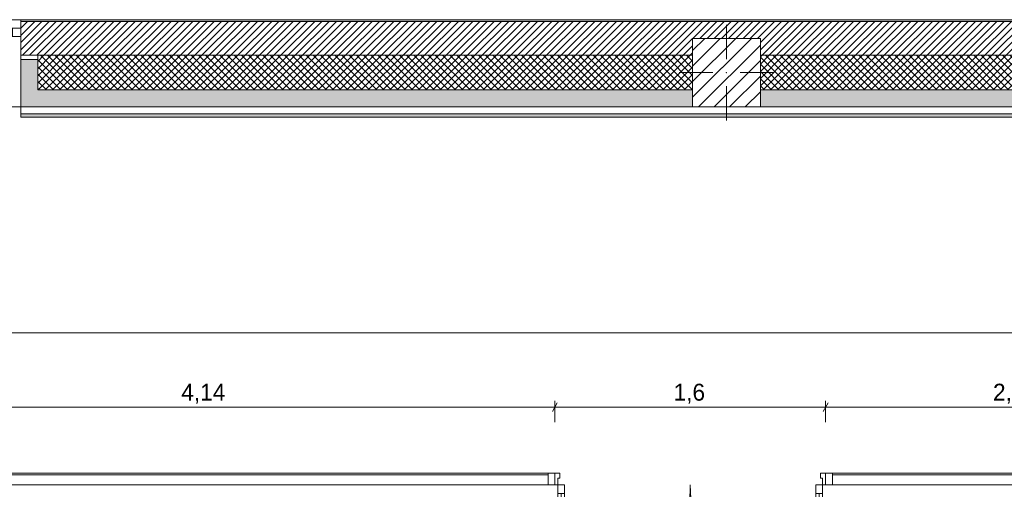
# Model space of a CAD drawing. Header units: millimetres. Extents: x -30280 to 19093, y -17460 to 4378.
# Tile 51 of 188: x -25886 to -20068, y 1605 to 4378. Entities that reach past the tile are written whole.
import ezdxf

# ---------------------------------------------------------------- set-up
doc = ezdxf.new("R2010")
doc.units = ezdxf.units.MM
doc.header["$MEASUREMENT"] = 0
doc.linetypes.add('Wipeout_Contour', pattern=[1000, 0, -1000])
for name, color, linetype in [('10_ESTR_Pilars', 7, 'Continuous'), ('12_FAÇ_Façana', 7, 'Continuous'), ('Nuevo_06_COT_Generals', 7, 'Continuous'), ('Nuevo_08_E_Envans secs', 7, 'Continuous'), ('Nuevo_Puertas Archicad', 7, 'Continuous'), ('Ventanas Archicad', 7, 'Continuous')]:
    doc.layers.add(name, color=color, linetype=linetype)
for name, color, linetype, lineweight in [('10_ESTR_Pilars_Pluma_Nº__20', 1, 'Continuous', 5), ('10_ESTR_Pilars_Pluma_Nº__28', 7, 'Continuous', 20), ('10_ESTR_Pilars_Pluma_Nº__42', 8, 'Continuous', 25), ('12_FAÇ_Façana_Pluma_Nº__2', 8, 'Continuous', 5), ('12_FAÇ_Façana_Pluma_Nº__7', 7, 'Continuous', 5), ('Nuevo_06_COT_Generals_Pluma_Nº__1', 7, 'Continuous', 5), ('Nuevo_08_E_Envans secs_Pluma_Nº__7', 7, 'Continuous', 5), ('Nuevo_Puertas Archicad_Pluma_Nº__1', 7, 'Continuous', 5), ('Nuevo_Ventanas Archicad_Pluma_Nº__1', 7, 'Continuous', 5), ('Ventanas Archicad_Pluma_Nº__7', 7, 'Continuous', 5)]:
    doc.layers.add(name, color=color, linetype=linetype, lineweight=lineweight)
for name, color, linetype, lineweight, true_color in [('12_FAÇ_Façana_Pluma_Nº__102', 7, 'Continuous', 5, 0xcccccc), ('12_FAÇ_Façana_Pluma_Nº__174', 7, 'Continuous', 13, 0xe4ad2c), ('12_FAÇ_Façana_Pluma_Nº__176', 7, 'Continuous', 15, 0x93a0c6), ('12_FAÇ_Façana_Pluma_Nº__43', 7, 'Continuous', 5, 0xa4a4a6), ('Nuevo_08_E_Envans secs_Pluma_Nº__176', 7, 'Continuous', 15, 0x93a0c6), ('Nuevo_Puertas Archicad_Pluma_Nº__3', 7, 'Continuous', 5, 0xa4a4a4), ('Nuevo_Ventanas Archicad_Pluma_Nº__103', 7, 'Continuous', 5, 0xa4a4a6), ('Ventanas Archicad_Pluma_Nº__23', 7, 'Continuous', 5, 0xa4a4a6), ('Ventanas Archicad_Pluma_Nº__3', 7, 'Continuous', 5, 0xa4a4a4), ('Ventanas Archicad_Pluma_Nº__43', 7, 'Continuous', 5, 0xa4a4a6)]:
    doc.layers.add(name, color=color, linetype=linetype, lineweight=lineweight, true_color=true_color)
doc.styles.add('Estilo_Generado_1', font='txt')
doc.dimstyles.new('Estilo_Generado__1', dxfattribs={"dimtxt": 100, "dimasz": 38, "dimexe": 0.18, "dimexo": 300, "dimgap": 0, "dimtad": 1, "dimtih": 1, "dimtoh": 1, "dimlfac": 0.001, "dimzin": 0, "dimdsep": 46, "dimtxsty": 'Estilo_Generado_1', "dimblk": 'ARROWHEAD_2', "dimblk1": 'ARROWHEAD_2', "dimblk2": 'ARROWHEAD_2', "dimcen": 0.09, "dimclrd": 7, "dimclre": 7, "dimclrt": 7, "dimadec": 0, "dimazin": 0, "dimtfac": 1, "dimtdec": 4, "dimtmove": 0, "dimatfit": 3, "dimfxl": 0, "dimtolj": 1, "dimtzin": 0, "dimarcsym": 0})
pattern_1 = [(45, (0, 0), (-21.213203, 21.213203), []), (135, (0, 0), (21.213203, 21.213203), [])]
pattern_2 = [(45, (0, 0), (-159.1, 159.1), []), (45, (-53.03, 53.03), (-159.1, 159.1), [])]
pattern_3 = [(0, (0, 0), (0, 779.4), [48.75, -401.25]), (0, (225, 389.7), (0, 779.4), [48.75, -401.25]), (60, (0, 0), (-675, 389.7), [48.75, -401.25]), (60, (450, 0), (-675, 389.7), [48.75, -401.25]), (120, (48.75, 0), (675, 389.7), [48.75, -401.25]), (120, (498.75, 0), (675, 389.7), [48.75, -401.25]), (0, (0, 75), (0, 150), [0, -150, 0, -225]), (45, (75, 75), (-106.066, 106.066), [0, -112.5, 0, -187.5])]

# ---------------------------------------------------------------- blocks, each defined once
blk = doc.blocks.new('Ventana Vertical Multi-Faja 27_4')
at = {"layer": 'Ventanas Archicad_Pluma_Nº__23', "color": 253, "linetype": 'Continuous', "lineweight": 5, "true_color": 0xa4a4a6}
for p, q in [((-600, 0), (-550, 0)), ((-550, 0), (-550, -50)), ((550, -50), (550, 0)), ((550, 0), (600, 0)), ((-550, -50), (-600, -50)), ((600, -50), (550, -50))]:
    blk.add_line(p, q, dxfattribs=at)
at = {"layer": 'Ventanas Archicad_Pluma_Nº__3', "color": 253, "linetype": 'Continuous', "lineweight": 5, "true_color": 0xa4a4a4}
for p, q in [((-600, 50), (600, 50)), ((-550, 0), (550, 0)), ((-550, -25), (550, -25)), ((550, -50), (-550, -50)), ((-600, -465), (600, -465))]:
    blk.add_line(p, q, dxfattribs=at)
at = {"layer": 'Ventanas Archicad_Pluma_Nº__43', "color": 253, "linetype": 'Continuous', "lineweight": 5, "true_color": 0xa4a4a6}
for p, q in [((-600, -160), (-600, -185)), ((600, -160), (600, -185))]:
    blk.add_line(p, q, dxfattribs=at)
at = {"layer": 'Ventanas Archicad_Pluma_Nº__7', "color": 7, "linetype": 'Continuous', "lineweight": 5}
for p, q in [((-600, 50), (-600, 40)), ((-600, 40), (-600, 0)), ((-600, 0), (-600, -50)), ((-600, 0), (-600, -50)), ((600, 50), (600, 40)), ((600, 40), (600, 0)), ((600, 0), (600, -50)), ((600, 0), (600, -50)), ((-600, -50), (-600, -160)), ((600, -50), (600, -160)), ((-600, -185), (-600, -365)), ((-600, -185), (-600, -365)), ((600, -185), (600, -365)), ((600, -185), (600, -365)), ((-600, -365), (-600, -465)), ((-600, -365), (-600, -465)), ((600, -365), (600, -465)), ((600, -365), (600, -465))]:
    blk.add_line(p, q, dxfattribs=at)
blk = doc.blocks.new('Muro_3_1', base_point=(11882.6, 4378.5))
at = {"layer": '12_FAÇ_Façana', "linetype": 'Continuous', "lineweight": 0, "true_color": 0x000000}
h = blk.add_hatch(dxfattribs=at)
h.set_pattern_fill('Yeso_0001', color=18, style=0, pattern_type=2)
h.set_pattern_definition([(0, (0, 0), (0, 75), [0, -75])])
h.paths.add_polyline_path([(-25879.1, 4168.5), (-25879.1, 4143.5), (-25779.1, 4143.5), (-25779.1, 4168.5)])
at = {"layer": '12_FAÇ_Façana_Pluma_Nº__102', "linetype": 'Continuous', "lineweight": 0, "true_color": 0xe5e5e5}
for points in [[(-25779.1, 3963.5), (-25779.1, 4143.5), (-25879.1, 4143.5), (-25879.1, 3863.5)], [(-25779.1, 3963.5), (-25879.1, 3863.5), (-21909.8, 3863.5), (-21909.8, 3963.5)], [(-21509.8, 3863.5), (-18909.8, 3863.5), (-18909.8, 3963.5), (-21509.8, 3963.5)]]:
    blk.add_hatch(color=254, dxfattribs=at).paths.add_polyline_path(points)
at = {"layer": '12_FAÇ_Façana_Pluma_Nº__174', "linetype": 'Continuous', "lineweight": 13, "true_color": 0xe4ad2c}
h = blk.add_hatch(dxfattribs=at)
h.set_pattern_fill('SATE_Aislamiento_0001', color=42, style=0, pattern_type=2)
h.set_pattern_definition(pattern_1)
h.paths.add_polyline_path([(-21909.8, 4168.5), (-25779.1, 4168.5), (-25779.1, 4143.5), (-25779.1, 3963.5), (-21909.8, 3963.5)])
h = blk.add_hatch(dxfattribs=at)
h.set_pattern_fill('SATE_Aislamiento_0001', color=42, style=0, pattern_type=2)
h.set_pattern_definition(pattern_1)
h.paths.add_polyline_path([(-21509.8, 3963.5), (-18909.8, 3963.5), (-18909.8, 4168.5), (-21509.8, 4168.5)])
at = {"layer": '12_FAÇ_Façana_Pluma_Nº__176', "linetype": 'Continuous', "lineweight": 0, "true_color": 0x495063}
blk.add_hatch(color=251, dxfattribs=at).paths.add_polyline_path([(-25879.1, 4368.5), (-1110.5, 4368.5), (-1110.5, 4378.5), (-25879.1, 4378.5)])
at = {"layer": '12_FAÇ_Façana_Pluma_Nº__2', "linetype": 'Continuous', "lineweight": 5}
h = blk.add_hatch(dxfattribs=at)
h.set_pattern_fill('Ceramic_0001', color=8, style=0, pattern_type=2)
h.set_pattern_definition([(45, (0, 0), (-21.213203, 21.213203), [])])
h.paths.add_polyline_path([(-1110.5, 4368.5), (-25879.1, 4368.5), (-25879.1, 4168.5), (-21909.8, 4168.5), (-21909.8, 4268), (-21509.8, 4268), (-21509.8, 4168.5), (-18909.8, 4168.5), (-18909.8, 4268), (-18509.8, 4268), (-18509.8, 4168.5), (-7400.5, 4168.5), (-7400.5, 4268), (-7000.5, 4268), (-7000.5, 4168.5), (-2000.5, 4168.5), (-2000.5, 4268), (-1600.5, 4268), (-1600.5, 4168.5), (-1110.5, 4168.5)])
at = {"layer": '12_FAÇ_Façana_Pluma_Nº__43', "color": 253, "linetype": 'Continuous', "lineweight": 5, "true_color": 0xa4a4a6}
for p, q in [((-25879.1, 4168.5), (-25879.1, 4143.5)), ((-25779.1, 4168.5), (-25879.1, 4168.5)), ((-25879.1, 4143.5), (-25779.1, 4143.5)), ((-25779.1, 4143.5), (-25779.1, 4168.5))]:
    blk.add_line(p, q, dxfattribs=at)
at = {"layer": '12_FAÇ_Façana_Pluma_Nº__7', "color": 7, "linetype": 'Continuous', "lineweight": 5}
for p, q in [((-25879.1, 4378.5), (-25879.1, 4368.5)), ((-1110.5, 4368.5), (-25879.1, 4368.5)), ((-25879.1, 4368.5), (-25879.1, 4328.5)), ((-25879.1, 4328.5), (-25879.1, 4278.5)), ((-25879.1, 4278.5), (-25879.1, 4168.5)), ((-25879.1, 4143.5), (-25879.1, 3963.5)), ((-25879.1, 4143.5), (-25879.1, 3963.5)), ((-21909.8, 4168.5), (-25779.1, 4168.5)), ((-25779.1, 3963.5), (-25779.1, 4143.5)), ((-18909.8, 4168.5), (-21509.8, 4168.5)), ((-25879.1, 3963.5), (-25879.1, 3863.5)), ((-25879.1, 3963.5), (-25879.1, 3863.5)), ((-25779.1, 3963.5), (-21909.8, 3963.5)), ((-21509.8, 3963.5), (-18909.8, 3963.5))]:
    blk.add_line(p, q, dxfattribs=at)
at = {"layer": '12_FAÇ_Façana_Pluma_Nº__7', "color": 7, "linetype": 'Continuous', "lineweight": 5, "flags": 128}
for points in [[(-1110.5, 4378.5), (-25879.1, 4378.5)], [(-25879.1, 3863.5), (-21909.8, 3863.5)], [(-21509.8, 3863.5), (-18909.8, 3863.5)]]:
    blk.add_lwpolyline(points, dxfattribs=at)
at = {"layer": 'Ventanas Archicad', "color": 253, "linetype": 'Continuous', "lineweight": 5, "true_color": 0xa4a4a6, "zscale": 1000}
blk.add_blockref('Ventana Vertical Multi-Faja 27_4', (-26479.1, 4328.5), dxfattribs=at)
blk = doc.blocks.new('Ventana Escaparate 27_7')
at = {"layer": 'Nuevo_Ventanas Archicad_Pluma_Nº__103', "linetype": 'Continuous', "lineweight": 5, "true_color": 0xa4a4a6}
h = blk.add_hatch(dxfattribs=at)
h.set_pattern_fill('Acero_0001', color=253, style=0, pattern_type=2)
h.set_pattern_definition(pattern_2)
h.paths.add_polyline_path([(-1026.5, 0), (-1026.5, -70), (-986.5, -70), (-986.5, 0)])
h = blk.add_hatch(dxfattribs=at)
h.set_pattern_fill('Acero_0001', color=253, style=0, pattern_type=2)
h.set_pattern_definition(pattern_2)
h.paths.add_polyline_path([(986.5, 0), (986.5, -70), (1026.5, -70), (1026.5, 0)])
at = {"layer": 'Nuevo_Ventanas Archicad_Pluma_Nº__1', "color": 7, "linetype": 'Continuous', "lineweight": 5}
for p, q in [((-1026.5, 0), (1026.5, 0)), ((-1026.5, 0), (1026.5, 0)), ((-1026.5, 0), (-1026.5, -70)), ((-986.5, 0), (-1026.5, 0)), ((-1026.5, -5), (-1026.5, 0)), ((-1026.5, -5), (-1026.5, 0)), ((-986.5, -70), (-986.5, 0)), ((986.5, 0), (986.5, -70)), ((1026.5, 0), (986.5, 0)), ((1026.5, -70), (1026.5, 0)), ((1026.5, -5), (1026.5, 0)), ((1026.5, -5), (1026.5, 0)), ((-1026.5, -65), (-1026.5, -5)), ((-1026.5, -65), (-1026.5, -5)), ((-986.5, -10), (986.5, -10)), ((1026.5, -65), (1026.5, -5)), ((1026.5, -65), (1026.5, -5)), ((-1026.5, -70), (-1026.5, -65)), ((-1026.5, -70), (-1026.5, -65)), ((-1026.5, -70), (1026.5, -70)), ((-1026.5, -70), (1026.5, -70)), ((-1026.5, -70), (-986.5, -70)), ((986.5, -70), (1026.5, -70)), ((1026.5, -70), (1026.5, -65)), ((1026.5, -70), (1026.5, -65))]:
    blk.add_line(p, q, dxfattribs=at)
blk = doc.blocks.new('Ventana Escaparate 27_8')
at = {"layer": 'Nuevo_Ventanas Archicad_Pluma_Nº__103', "linetype": 'Continuous', "lineweight": 5, "true_color": 0xa4a4a6}
h = blk.add_hatch(dxfattribs=at)
h.set_pattern_fill('Acero_0001', color=253, style=0, pattern_type=2)
h.set_pattern_definition(pattern_2)
h.paths.add_polyline_path([(-2069.7, 0), (-2069.7, -70), (-2029.7, -70), (-2029.7, 0)])
h = blk.add_hatch(dxfattribs=at)
h.set_pattern_fill('Acero_0001', color=253, style=0, pattern_type=2)
h.set_pattern_definition(pattern_2)
h.paths.add_polyline_path([(2029.7, 0), (2029.7, -70), (2069.7, -70), (2069.7, 0)])
at = {"layer": 'Nuevo_Ventanas Archicad_Pluma_Nº__1', "color": 7, "linetype": 'Continuous', "lineweight": 5}
for p, q in [((-2069.7, 0), (2069.7, 0)), ((-2069.7, 0), (2069.7, 0)), ((-2069.7, 0), (-2069.7, -70)), ((-2029.7, 0), (-2069.7, 0)), ((-2069.7, -5), (-2069.7, 0)), ((-2069.7, -5), (-2069.7, 0)), ((-2029.7, -70), (-2029.7, 0)), ((2029.7, 0), (2029.7, -70)), ((2069.7, 0), (2029.7, 0)), ((2069.7, -70), (2069.7, 0)), ((2069.7, -5), (2069.7, 0)), ((2069.7, -5), (2069.7, 0)), ((-2069.7, -65), (-2069.7, -5)), ((-2069.7, -65), (-2069.7, -5)), ((-2029.7, -10), (2029.7, -10)), ((2069.7, -65), (2069.7, -5)), ((2069.7, -65), (2069.7, -5)), ((-2069.7, -70), (-2069.7, -65)), ((-2069.7, -70), (-2069.7, -65)), ((-2069.7, -70), (2069.7, -70)), ((-2069.7, -70), (2069.7, -70)), ((-2069.7, -70), (-2029.7, -70)), ((2029.7, -70), (2069.7, -70)), ((2069.7, -70), (2069.7, -65)), ((2069.7, -70), (2069.7, -65))]:
    blk.add_line(p, q, dxfattribs=at)
blk = doc.blocks.new('Puerta Doble 27')
at = {"layer": 'Nuevo_Puertas Archicad', "linetype": 'Continuous', "lineweight": 0, "true_color": 0xffffff}
h = blk.add_hatch(dxfattribs=at)
h.set_pattern_fill('Hormigón_en_Masa_0001', style=0, pattern_type=2)
h.set_pattern_definition(pattern_3)
h.paths.add_polyline_path([(-782, 782), (-782, 732), (-742, 732), (-742, 782)])
h = blk.add_hatch(dxfattribs=at)
h.set_pattern_fill('Hormigón_en_Masa_0001', style=0, pattern_type=2)
h.set_pattern_definition(pattern_3)
h.paths.add_polyline_path([(782, 782), (742, 782), (742, 732), (782, 732)])
h = blk.add_hatch(dxfattribs=at)
h.set_pattern_fill('Hormigón_en_Masa_0001', style=0, pattern_type=2)
h.set_pattern_definition(pattern_3)
h.paths.add_polyline_path([(-742, 0), (-742, 50), (-782, 50), (-782, 0)])
h = blk.add_hatch(dxfattribs=at)
h.set_pattern_fill('Hormigón_en_Masa_0001', style=0, pattern_type=2)
h.set_pattern_definition(pattern_3)
h.paths.add_polyline_path([(742, 0), (782, 0), (782, 50), (742, 50)])
at = {"layer": 'Nuevo_Puertas Archicad_Pluma_Nº__1', "color": 7, "linetype": 'Continuous', "lineweight": 5}
for p, q in [((-782, 782), (-782, 732)), ((-742, 782), (-782, 782)), ((-742, 732), (-742, 782)), ((742, 732), (742, 782)), ((742, 782), (782, 782)), ((782, 782), (782, 732)), ((-782, 732), (-742, 732)), ((-762, 732), (-762, 50)), ((782, 732), (742, 732)), ((762, 732), (762, 50)), ((-782, 0), (-800, 0)), ((-800, 0), (-800, -70)), ((-800, 0), (-800, -5)), ((-800, 0), (-800, -5)), ((-742, 50), (-782, 50)), ((-782, 50), (-782, 0)), ((-782, -40), (-782, 0)), ((-782, 0), (-742, 0)), ((-742, 0), (-742, 50)), ((742, 0), (742, 50)), ((742, 50), (782, 50)), ((782, 0), (742, 0)), ((782, 50), (782, 0)), ((800, 0), (782, 0)), ((782, 0), (782, -40)), ((800, -70), (800, 0)), ((800, 0), (800, -5)), ((800, 0), (800, -5)), ((-800, -5), (-800, -65)), ((-800, -5), (-800, -65)), ((-770, -40), (-782, -40)), ((-770, -70), (-770, -40)), ((782, -40), (770, -40)), ((770, -40), (770, -70)), ((800, -5), (800, -65)), ((800, -5), (800, -65)), ((-800, -65), (-800, -70)), ((-800, -65), (-800, -70)), ((-800, -70), (-770, -70)), ((770, -70), (800, -70)), ((800, -65), (800, -70)), ((800, -65), (800, -70))]:
    blk.add_line(p, q, dxfattribs=at)
at = {"layer": 'Nuevo_Puertas Archicad_Pluma_Nº__1', "color": 7, "linetype": 'Continuous', "lineweight": 5, "flags": 128}
for points in [[(-782, 732), (-782, 50), (-762, 50), (-762, 732)], [(-762, 732), (-762, 50), (-742, 50), (-742, 732)], [(762, 732), (762, 50), (742, 50), (742, 732)], [(782, 732), (782, 50), (762, 50), (762, 732)]]:
    blk.add_lwpolyline(points, close=True, dxfattribs=at)
at = {"layer": 'Nuevo_Puertas Archicad_Pluma_Nº__3', "color": 253, "linetype": 'Continuous', "lineweight": 5, "true_color": 0xa4a4a4}
for centre, start, end in [((-782, 0), 0, 90), ((782, 0), 90, 180)]:
    blk.add_arc(centre, 782, start, end, dxfattribs=at)
blk = doc.blocks.new('Muro_136_1', base_point=(-19071.1, 1700.9))
at = {"layer": 'Nuevo_Puertas Archicad', "color": 253, "linetype": 'Continuous', "lineweight": 5, "true_color": 0xa4a4a6, "zscale": 1000, "rotation": 180}
blk.add_blockref('Puerta Doble 27', (-21924.2, 1630.9), dxfattribs=at)
at = {"layer": 'Nuevo_Ventanas Archicad_Pluma_Nº__1', "color": 7, "linetype": 'Continuous', "lineweight": 5, "zscale": 1000}
for name, p in [('Ventana Escaparate 27_8', (-24793.8, 1700.9)), ('Ventana Escaparate 27_7', (-20097.6, 1700.9))]:
    blk.add_blockref(name, p, dxfattribs=at)
blk = doc.blocks.new('Muro_157_1', base_point=(-25879.1, 3803.5))
at = {"layer": 'Nuevo_08_E_Envans secs_Pluma_Nº__176', "linetype": 'Continuous', "lineweight": 0, "true_color": 0x495063}
blk.add_hatch(color=251, dxfattribs=at).paths.add_polyline_path([(-25879.1, 3803.5), (-18871.1, 3803.5), (-18871.1, 3823.5), (-25879.1, 3823.5)])
at = {"layer": 'Nuevo_08_E_Envans secs_Pluma_Nº__7', "color": 7, "linetype": 'Continuous', "lineweight": 5}
blk.add_line((-25879.1, 3823.5), (-18871.1, 3823.5), dxfattribs=at)
at = {"layer": 'Nuevo_08_E_Envans secs_Pluma_Nº__7', "color": 7, "linetype": 'Continuous', "lineweight": 5, "flags": 128}
for points in [[(-21909.8, 3863.5), (-25879.1, 3863.5)], [(-25879.1, 3863.5), (-25879.1, 3803.5)], [(-18909.8, 3863.5), (-21509.8, 3863.5)], [(-25879.1, 3803.5), (-18871.1, 3803.5)]]:
    blk.add_lwpolyline(points, dxfattribs=at)
blk = doc.blocks.new('Pilar_35_1', base_point=(-21709.8, 4065.7))
at = {"color": 254, "linetype": 'Wipeout_Contour', "lineweight": 0, "ltscale": 88352.480764}
blk.add_wipeout([(-21909.8, 3863.5), (-21509.8, 3863.5), (-21509.8, 4268), (-21909.8, 4268)], dxfattribs=at).dxf.layer = '10_ESTR_Pilars'
at = {"layer": '10_ESTR_Pilars_Pluma_Nº__42', "linetype": 'Continuous', "lineweight": 25}
h = blk.add_hatch(dxfattribs=at)
h.set_pattern_fill('00_GCT_trama_45º_e1_400__05', color=8, style=0, pattern_type=2)
h.set_pattern_definition([(45, (0, 0), (-45.96194, 45.96194), [])])
h.paths.add_polyline_path([(-21909.8, 3863.5), (-21509.8, 3863.5), (-21509.8, 4268), (-21909.8, 4268)])
at = {"layer": '10_ESTR_Pilars_Pluma_Nº__20', "color": 1, "linetype": 'Continuous', "lineweight": 5}
for p, q in [((-21709.8, 4145.7), (-21709.8, 4348)), ((-21789.8, 4065.7), (-21989.8, 4065.7)), ((-21629.8, 4065.7), (-21429.8, 4065.7)), ((-21709.8, 3985.7), (-21709.8, 3783.5))]:
    blk.add_line(p, q, dxfattribs=at)
blk.add_point((-21709.8, 4065.7), dxfattribs=at)
at = {"layer": '10_ESTR_Pilars_Pluma_Nº__28', "color": 7, "linetype": 'Continuous', "lineweight": 20, "flags": 128}
blk.add_lwpolyline([(-21909.8, 3863.5), (-21509.8, 3863.5), (-21509.8, 4268), (-21909.8, 4268)], close=True, dxfattribs=at)
blk = doc.blocks.new('*D718')
at = {"layer": 'Nuevo_06_COT_Generals_Pluma_Nº__1', "color": 7, "linetype": 'Continuous', "lineweight": 5}
for p, q in [((-28050.8, 2000.9), (-28050.8, 2565.9)), ((-1556.1, 2000.9), (-1556.1, 2565.9)), ((-28075.3, 2528.4), (-28050.8, 2528.4)), ((-28036.4, 2553.4), (-28065.3, 2503.4)), ((-28050.8, 2528.4), (-1556.1, 2528.4)), ((-1541.7, 2553.4), (-1570.5, 2503.4)), ((-1556.1, 2528.4), (390.9, 2528.4))]:
    blk.add_line(p, q, dxfattribs=at)
at = {"layer": 'Nuevo_06_COT_Generals_Pluma_Nº__1', "color": 7, "lineweight": 5, "insert": (-14980.1, 2548.4), "char_height": 100, "attachment_point": 7, "style": 'Estilo_Generado_1'}
blk.add_mtext('\\A1;{\\pql;\\fGotham Book|b0|i0|c0|p0;\\W1.000000;26,49}', dxfattribs=at)
blk = doc.blocks.new('ARROWHEAD_2')
at = {"color": 0, "linetype": 'Continuous', "lineweight": 0}
for p, q in [((0, 0), (-1, 0)), ((-0.38, -0.66), (0.38, 0.66))]:
    blk.add_line(p, q, dxfattribs=at)
blk = doc.blocks.new('*D723')
at = {"layer": 'Nuevo_06_COT_Generals_Pluma_Nº__1', "color": 7, "linetype": 'Continuous', "lineweight": 5}
for p, q in [((-26849.1, 2115), (-26877.9, 2065)), ((-26863.5, 2000.9), (-26863.5, 2127.5)), ((-22709.8, 2115), (-22738.6, 2065)), ((-22724.2, 2000.9), (-22724.2, 2127.5)), ((-26863.5, 2090), (-22724.2, 2090))]:
    blk.add_line(p, q, dxfattribs=at)
at = {"layer": 'Nuevo_06_COT_Generals_Pluma_Nº__1', "color": 7, "lineweight": 5, "insert": (-24931.2, 2110), "char_height": 100, "attachment_point": 7, "style": 'Estilo_Generado_1'}
blk.add_mtext('\\A1;{\\pql;\\fGotham Book|b0|i0|c0|p0;\\W1.000000;4,14}', dxfattribs=at)
blk = doc.blocks.new('*D724')
at = {"layer": 'Nuevo_06_COT_Generals_Pluma_Nº__1', "color": 7, "linetype": 'Continuous', "lineweight": 5}
for p, q in [((-22709.8, 2115), (-22738.6, 2065)), ((-22724.2, 2000.9), (-22724.2, 2127.5)), ((-21109.8, 2115), (-21138.6, 2065)), ((-21124.2, 2000.9), (-21124.2, 2127.5)), ((-22724.2, 2090), (-21124.2, 2090))]:
    blk.add_line(p, q, dxfattribs=at)
at = {"layer": 'Nuevo_06_COT_Generals_Pluma_Nº__1', "color": 7, "lineweight": 5, "insert": (-22022.3, 2110), "char_height": 100, "attachment_point": 7, "style": 'Estilo_Generado_1'}
blk.add_mtext('\\A1;{\\pql;\\fGotham Book|b0|i0|c0|p0;\\W1.000000;1,6}', dxfattribs=at)
blk = doc.blocks.new('*D725')
at = {"layer": 'Nuevo_06_COT_Generals_Pluma_Nº__1', "color": 7, "linetype": 'Continuous', "lineweight": 5}
for p, q in [((-21109.8, 2115), (-21138.6, 2065)), ((-21124.2, 2000.9), (-21124.2, 2127.5)), ((-18856.7, 2115), (-18885.5, 2065)), ((-18871.1, 2052.5), (-18871.1, 2127.5)), ((-21124.2, 2090), (-18871.1, 2090))]:
    blk.add_line(p, q, dxfattribs=at)
at = {"layer": 'Nuevo_06_COT_Generals_Pluma_Nº__1', "color": 7, "lineweight": 5, "char_height": 100, "attachment_point": 7, "style": 'Estilo_Generado_1'}
for s, insert in [('\\A1;{\\pql;\\fGotham Book|b0|i0|c0|p0;\\W1.000000;2,25}', (-20135, 2110)), ('\\A1;{\\pql;\\fGotham Book|b0|i0|c0|p0;\\W1.000000;0,11}', (-19160.3, 2110))]:
    blk.add_mtext(s, dxfattribs=dict(at, insert=insert))

msp = doc.modelspace()

# ---------------------------------------------------------------- block references
at = {"layer": '12_FAÇ_Façana', "color": 7, "lineweight": 20}
msp.add_blockref('Muro_3_1', (11882.64, 4378.454), dxfattribs=at)
at = {"layer": 'Nuevo_08_E_Envans secs', "color": 7, "lineweight": 20}
for name, p in [('Muro_157_1', (-25879.091, 3803.454)), ('Muro_136_1', (-19071.109, 1700.853))]:
    msp.add_blockref(name, p, dxfattribs=at)

# ---------------------------------------------------------------- dimensions: what is measured, and where the dimension line sits
at = {"layer": 'Nuevo_06_COT_Generals', "color": 7, "linetype": 'Continuous', "lineweight": 5}
for base, p1, p2, picture, middle in [((-18871.109, 2089.966), (-21124.187, 1700.853), (-18871.109, 2782.154), '*D725', (-20005.575, 2159.966)), ((-1556.109, 2528.361), (-28050.848, 1700.853), (-1556.109, 1700.853), '*D718', (-14812.612, 2598.361)), ((-22724.187, 2089.966), (-26863.495, 1700.853), (-22724.187, 1700.853), '*D723', (-24801.768, 2159.966)), ((-21124.187, 2089.966), (-22724.187, 1700.853), (-21124.187, 1700.853), '*D724', (-21930.908, 2159.966))]:
    dim = msp.add_linear_dim(base=base, p1=p1, p2=p2, dimstyle='Estilo_Generado__1', dxfattribs=at)
    dim.commit()
    dim.dimension.update_dxf_attribs({"geometry": picture, "text_midpoint": middle, "dimtype": 160})

# ---------------------------------------------------------------- next in the draw order: block references
at = {"layer": '10_ESTR_Pilars', "color": 7, "lineweight": 20}
msp.add_blockref('Pilar_35_1', (-21709.765, 4065.732), dxfattribs=at)

doc.saveas('drawing.dxf')
